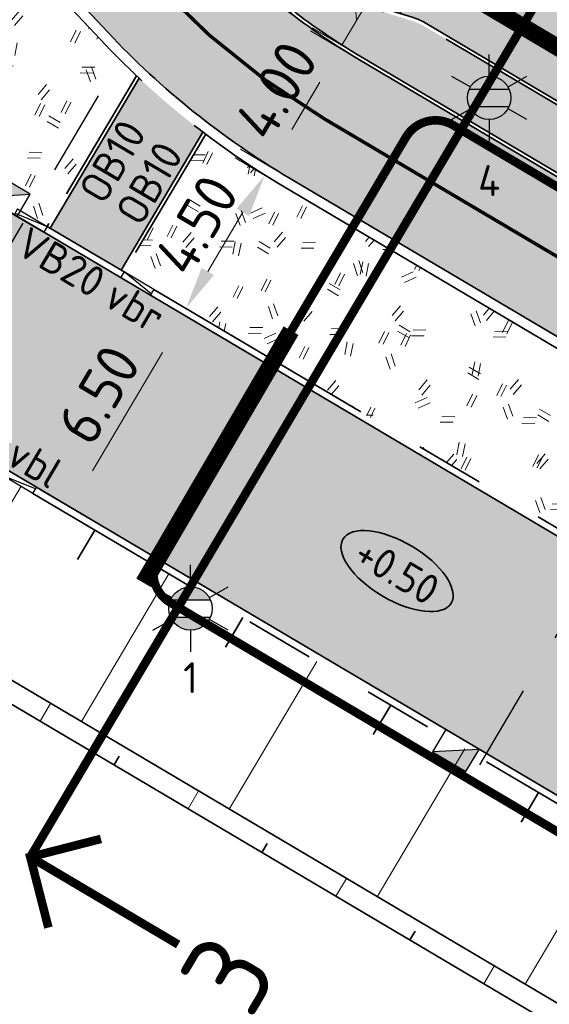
# Model space of a CAD drawing. Header units: metres. Extents: x 90794 to 91984, y 464666 to 465269.
# Tile 11 of 81: x 90822 to 90838, y 465052 to 465081. Entities that reach past the tile are written whole.
import ezdxf
from ezdxf.enums import TextEntityAlignment as Align

# ---------------------------------------------------------------- set-up
doc = ezdxf.new("R2010")
doc.units = ezdxf.units.M
for name, pattern in [('NLCS-HIDDEN', [4, 2, -2]), ('RI-HWA_KOLKAANSLUITING', [4.3, 2.5, -1.8]), ('VH-GAZONBAND_100X200', [9.5, 7.5, -2]), ('VH-OPSLUITBAND_100X200_A', [10, 4, -1, 4, -1]), ('VH-TROTTOIRBAND_180-200X250_A', [17, 7, -2, 2, -2, 2, -2]), ('VH-TROTTOIRBAND_280-300', [26, 12, -2, 4, -2, 4, -2]), ('VW-30-270_STREEP', [3, 0.3, -2.7]), ('XX-CENTER', [8, 5, -1, 1, -1])]:
    doc.linetypes.add(name, pattern=pattern)
for name, color, linetype, lineweight, true_color in [('N-WE-GR-GRAS_KRUIDENRIJK-A-500', 7, 'Continuous', 18, 0x008020), ('N-WE-KL-ET_LS_OV_MANTELBUIS-G', 190, 'Continuous', 35, 0x7f00ff), ('N-WE-OG-WEG_PARKEERPLAATS_FIETSPAD-A-500', 7, 'Continuous', 18, 0xebde94), ('N-WE-OG-WEG_PARKEERPLAATS_HOOFDRIJBAAN-A-500', 7, 'Continuous', 18, 0x848483), ('N-WE-OG-WEG_PARKEERPLAATS_VOETPAD-A-500', 7, 'Continuous', 18, 0xe6e6e6), ('N-WE-OG-WEG_VOETPAD-A-500', 7, 'Continuous', 18, 0xd7bd28), ('N-WE-VW-MARKERING_LANGS_STREEP_30270-G', 7, 'VW-30-270_STREEP', 13, 0xfcfcfc)]:
    doc.layers.add(name, color=color, linetype=linetype, lineweight=lineweight, true_color=true_color)
for name, color, linetype, lineweight in [('N-WE-GR-GRAS_RUIGGRAS-A-500', 62, 'Continuous', 18), ('N-WE-GW-BERM-G', 90, 'Continuous', 35), ('N-WE-GW-TALUDARCERING_KORT-G', 90, 'Continuous', 35), ('N-WE-GW-TALUDARCERING_LANG-G', 90, 'Continuous', 18), ('N-WE-IE-MEUBILAIR_WEGMEUBILAIR_LICHTMAST-S', 7, 'Continuous', 25), ('N-WE-RI-HWA_KOLK_TROTTOIRKOLK-S', 150, 'Continuous', 25), ('N-WE-RI-HWA_KOLKAANSLUITING_PVC-G', 150, 'RI-HWA_KOLKAANSLUITING', 25), ('N-WE-VH-HOOGTELABEL-S', 7, 'Continuous', 25), ('N-WE-VH-KANTOPSLUITING-T18', 1, 'Continuous', 18), ('N-WE-VH-KANTOPSLUITING_ELEMENT_VERLAAGDEBAND-G', 7, 'Continuous', 35), ('N-WE-VH-KANTOPSLUITING_ELEMENT_VERLOOPBAND-S', 7, 'Continuous', 25), ('N-WE-VH-KANTOPSLUITING_GAZONBAND_100X200-G', 90, 'VH-GAZONBAND_100X200', 35), ('N-WE-VH-KANTOPSLUITING_OPSLUITBAND_100X200-G', 150, 'VH-OPSLUITBAND_100X200_A', 35), ('N-WE-VH-KANTOPSLUITING_TROTTOIRBAND_180 200X250-G', 210, 'VH-TROTTOIRBAND_180-200X250_A', 35), ('N-WE-VH-KANTOPSLUITING_TROTTOIRBAND_280 300_240-G', 210, 'VH-TROTTOIRBAND_280-300', 35), ('N-WE-VH-M', 7, 'Continuous', 18), ('N-WE-VH-VERHARDING-G', 7, 'Continuous', 35), ('N-WE-VW-VERKANTING-S', 80, 'Continuous', 18), ('X-XX-AL-VERWIJZING_DOORSNEDE-S', 7, 'Continuous', 25)]:
    doc.layers.add(name, color=color, linetype=linetype, lineweight=lineweight)
doc.layers.add('N-WE-KL-TRACE_DATA-G', color=7, linetype='NLCS-HIDDEN', lineweight=35, true_color=0x006600, transparency=0.5)
doc.layers.add('N-WE-KL-TRACE_ET_OV_GROEP2-G', color=5, linetype='NLCS-HIDDEN', lineweight=35, true_color=0x0000ff, transparency=0.5)
doc.layers.get('0').freeze()
doc.styles.add('NLCS-ISO', font='NLCS-ISO.ttf')
doc.styles.add('NLCS-ISO-M500-T18', font='NLCS-ISO.ttf', dxfattribs={"height": 0.9})
doc.styles.add('NLCS-ISO-M500-T25', font='NLCS-ISO.ttf', dxfattribs={"height": 1.25})
doc.dimstyles.new('NLCS-M500-T25-PIJL_L2_H1', dxfattribs={"dimscale": 0.5, "dimtxt": 2.5, "dimasz": 2.5, "dimexe": 2, "dimexo": 2, "dimgap": 0.7, "dimtad": 1, "dimzin": 0, "dimdsep": 46, "dimtxsty": 'NLCS-ISO-M500-T25', "dimcen": 0, "dimdle": 2, "dimclrd": 256, "dimclre": 256, "dimclrt": 256, "dimadec": 1, "dimazin": 0, "dimtfac": 1, "dimtdec": 3, "dimtofl": 0, "dimtmove": 0, "dimatfit": 3, "dimfxl": 2, "dimfxlon": 1, "dimtfillclr": 256, "dimtolj": 1, "dimtzin": 0, "dimlwd": -1, "dimlwe": -1, "dimarcsym": 0})

# ---------------------------------------------------------------- blocks, each defined once
blk = doc.blocks.new('*D13')
at = {"layer": 'Defpoints', "color": 0, "transparency": 16777216}
for p in [(90827.09116297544, 465071.9018012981), (90831.051370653, 465069.5570827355), (90827.73982031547, 465063.9639052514)]:
    blk.add_point(p, dxfattribs=at)
at = {"layer": 'N-WE-VH-M', "transparency": 16777216}
for p, q in [((90827.95165181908, 465071.3923320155), (90826.23067413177, 465072.4112705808)), ((90824.41644924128, 465067.3842348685), (90826.45432637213, 465070.8261902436)), ((90824.64010148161, 465065.7991545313), (90822.9191237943, 465066.8180930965))]:
    blk.add_line(p, q, dxfattribs=at)
for points in [[(90826.27505786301, 465070.9323296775), (90826.63359488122, 465070.7200508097), (90827.09116297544, 465071.9018012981)], [(90824.23718073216, 465067.4903743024), (90824.59571775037, 465067.2780954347), (90823.77961263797, 465066.3086238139)]]:
    blk.add_solid(points, dxfattribs=at)
at = {"layer": 'N-WE-VH-M', "transparency": 16777216, "insert": (90824.59641118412, 465069.6019451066), "char_height": 1.25, "attachment_point": 5, "rotation": 59.37151460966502, "style": 'NLCS-ISO-M500-T25'}
blk.add_mtext('\\A1;6.50', dxfattribs=at)
blk = doc.blocks.new('*D14')
at = {"layer": 'Defpoints', "color": 0, "transparency": 16777216}
for p in [(90829.42835011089, 465075.9800354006), (90833.44587628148, 465073.6013803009), (90831.15326450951, 465069.7291805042)]:
    blk.add_point(p, dxfattribs=at)
at = {"layer": 'N-WE-VH-M', "transparency": 16777216}
for p, q in [((90830.28883895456, 465075.4705661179), (90828.56786126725, 465076.4895046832)), ((90827.77257494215, 465073.1834466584), (90828.7915135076, 465074.9044243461)), ((90827.99622718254, 465071.5983663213), (90826.27524949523, 465072.6173048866))]:
    blk.add_line(p, q, dxfattribs=at)
for points in [[(90828.61224499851, 465075.0105637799), (90828.97078201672, 465074.7982849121), (90829.42835011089, 465075.9800354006)], [(90827.59330643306, 465073.2895860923), (90827.95184345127, 465073.0773072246), (90827.13573833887, 465072.1078356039)]]:
    blk.add_solid(points, dxfattribs=at)
at = {"layer": 'N-WE-VH-M', "transparency": 16777216, "insert": (90827.44306760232, 465074.5406680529), "char_height": 1.25, "attachment_point": 5, "rotation": 59.37151460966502, "style": 'NLCS-ISO-M500-T25'}
blk.add_mtext('\\A1;4.50', dxfattribs=at)
blk = doc.blocks.new('*D15')
at = {"layer": 'Defpoints', "color": 0, "transparency": 16777216}
for p in [(90831.61906802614, 465079.6801374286), (90835.6365941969, 465077.3014823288), (90833.59871706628, 465073.8595269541)]:
    blk.add_point(p, dxfattribs=at)
at = {"layer": 'N-WE-VH-M', "transparency": 16777216}
for p, q in [((90832.4795568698, 465079.1706681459), (90830.7585791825, 465080.1896067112)), ((90830.21802749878, 465077.3137931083), (90830.98223142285, 465078.604526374)), ((90830.44167973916, 465075.7287127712), (90828.72070205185, 465076.7476513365))]:
    blk.add_line(p, q, dxfattribs=at)
for points in [[(90830.80296291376, 465078.7106658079), (90831.16149993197, 465078.4983869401), (90831.61906802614, 465079.6801374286)], [(90830.03875898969, 465077.4199325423), (90830.3972960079, 465077.2076536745), (90829.5811908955, 465076.2381820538)]]:
    blk.add_solid(points, dxfattribs=at)
at = {"layer": 'N-WE-VH-M', "transparency": 16777216, "insert": (90829.76115283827, 465078.4558922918), "char_height": 1.25, "attachment_point": 5, "rotation": 59.37151460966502, "style": 'NLCS-ISO-M500-T25'}
blk.add_mtext('\\A1;4.00', dxfattribs=at)
blk = doc.blocks.new('*D19')
at = {"layer": 'Defpoints', "color": 0, "transparency": 16777216}
for p in [(90832.53611273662, 465081.2290173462), (90836.55363890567, 465078.8503622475), (90835.68754112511, 465077.3875312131)]:
    blk.add_point(p, dxfattribs=at)
at = {"layer": 'N-WE-VH-M', "transparency": 16777216}
for p, q in [((90831.55864756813, 465087.0162364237), (90833.18894927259, 465089.7698007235)), ((90832.10306384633, 465080.4976018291), (90831.55864756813, 465087.0162364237)), ((90833.1729493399, 465082.3046284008), (90833.80978594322, 465083.3802394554)), ((90833.39660158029, 465080.7195480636), (90831.67562389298, 465081.7384866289)), ((90831.67001495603, 465079.7661863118), (90832.53611273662, 465081.2290173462)), ((90832.5305037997, 465079.2567170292), (90830.8095261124, 465080.2756555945)), ((90831.03317835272, 465078.6905752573), (90830.39634174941, 465077.6149642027))]:
    blk.add_line(p, q, dxfattribs=at)
for points in [[(90832.99368083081, 465082.4107678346), (90833.35221784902, 465082.1984889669), (90832.53611273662, 465081.2290173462)], [(90830.85390984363, 465078.7967146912), (90831.21244686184, 465078.5844358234), (90831.67001495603, 465079.7661863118)]]:
    blk.add_solid(points, dxfattribs=at)
at = {"layer": 'N-WE-VH-M', "transparency": 16777216, "insert": (90831.53482179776, 465088.8897511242), "char_height": 1.25, "attachment_point": 5, "rotation": 59.37151460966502, "style": 'NLCS-ISO-M500-T25'}
blk.add_mtext('\\A1;1.70', dxfattribs=at)
blk = doc.blocks.new('*D38')
at = {"layer": 'Defpoints', "color": 0, "transparency": 16777216}
for p in [(90823.8550927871, 465083.1148210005), (90816.8587578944, 465079.2352207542)]:
    blk.add_point(p, dxfattribs=at)
at = {"layer": 'N-WE-VH-M', "transparency": 16777216}
blk.add_line((90821.8436465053, 465081.9994359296), (90817.95193522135, 465079.8414082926), dxfattribs=at)
blk.add_solid([(90817.85090396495, 465080.0236045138), (90818.05296647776, 465079.6592120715), (90816.8587578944, 465079.2352207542)], dxfattribs=at)
at = {"layer": 'N-WE-VH-M', "transparency": 16777216, "insert": (90819.97155324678, 465082.0761941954), "char_height": 1.25, "attachment_point": 5, "rotation": 29.00919861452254, "style": 'NLCS-ISO-M500-T25'}
blk.add_mtext('\\A1;R=8', dxfattribs=at)
blk = doc.blocks.new('N-SRI-KOLK_TROTTOIR-SO')
blk.add_hatch(color=256).paths.add_polyline_path([(1.125000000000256, 1.499999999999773), (-1.124999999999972, 1.499999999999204), (-1.124999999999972, 5.684341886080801e-13)])
blk.add_line((-1.124999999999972, 0), (1.124999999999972, 1.499999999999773))
at = {"flags": 128}
blk.add_lwpolyline([(-1.124999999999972, 0), (1.124999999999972, 0), (1.124999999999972, 1.499999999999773), (-1.124999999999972, 1.499999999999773)], close=True, dxfattribs=at)
blk = doc.blocks.new('SAL-HOOGTELABEL_AANLEG-SO')
at = {"linetype": 'Continuous', "lineweight": 35}
blk.add_ellipse((0, 0), major_axis=(-7.319468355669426, 0), ratio=0.4599531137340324, dxfattribs=at)
at = {"style": 'NLCS-ISO'}
blk.add_attdef('HOOGTE', text='', height=3.5, dxfattribs=at).set_placement((0, 0), align=Align.MIDDLE_CENTER)
blk = doc.blocks.new('*U90')
for points in [[(0, 0.6000000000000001), (0, 0), (-3.25000000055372, 4.810966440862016e-16)], [(0, 0.6000000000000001), (0, 0), (3.249999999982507, -4.81096644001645e-16)]]:
    blk.add_solid(points)
blk = doc.blocks.new('*U91')
blk.add_solid([(4.999999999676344, 0.6000000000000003), (4.999999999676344, 1.480297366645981e-16), (0.999999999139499, -1.036208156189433e-15)])
blk = doc.blocks.new('*U236')
at = {"linetype": 'Continuous', "const_width": 0.5, "flags": 128}
for points in [[(-22.19395659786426, -2.999999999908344), (-25.19395659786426, 9.165508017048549e-11), (-28.19395659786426, -2.999999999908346)], [(-25.19395659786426, 9.165508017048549e-11), (-25.19395659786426, -9.999999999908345)]]:
    blk.add_lwpolyline(points, dxfattribs=at)
at = {"linetype": 'XX-CENTER', "const_width": 0.5, "flags": 128}
blk.add_lwpolyline([(53.5999999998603, -5.822542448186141e-11), (-25.19395659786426, 9.165508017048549e-11)], dxfattribs=at)
at = {"linetype": 'Continuous', "style": 'NLCS-ISO'}
for tag, p in [('PIJL_LINKS', (-25.20915826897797, -10.89652063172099)), ('PIJL_RECHTS', (53.58479832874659, -10.89652063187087))]:
    blk.add_attdef(tag, text='', height=5, dxfattribs=at).set_placement(p, align=Align.TOP_CENTER)
blk = doc.blocks.new('*D205')
at = {"layer": 'Defpoints', "color": 0, "transparency": 16777216}
for p in [(90833.86075347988, 465083.4663231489), (90837.50895566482, 465081.3063335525), (90836.23526184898, 465079.1550766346)]:
    blk.add_point(p, dxfattribs=at)
at = {"layer": 'N-WE-VH-M', "transparency": 16777216}
for p, q in [((90832.8929063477, 465085.8608353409), (90834.65057537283, 465088.8295218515)), ((90833.22390657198, 465082.3906946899), (90832.8929063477, 465085.8608353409)), ((90834.49759008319, 465084.5419342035), (90835.13442668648, 465085.617545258)), ((90834.72124232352, 465082.9568538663), (90833.00026463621, 465083.9757924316)), ((90832.58705966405, 465081.315066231), (90833.86075347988, 465083.4663231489)), ((90833.22389626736, 465082.3906772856), (90833.86073287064, 465083.4662883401)), ((90833.22391687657, 465082.3907120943), (90832.58708027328, 465081.3151010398)), ((90833.44754850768, 465080.8055969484), (90831.72657082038, 465081.8245355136))]:
    blk.add_line(p, q, dxfattribs=at)
for points in [[(90833.04464836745, 465082.4968515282), (90833.40318538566, 465082.2845726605), (90833.86075347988, 465083.4663231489)], [(90833.04462775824, 465082.4968167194), (90833.40316477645, 465082.2845378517), (90832.58705966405, 465081.315066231)]]:
    blk.add_solid(points, dxfattribs=at)
at = {"layer": 'N-WE-VH-M', "transparency": 16777216, "insert": (90832.93276423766, 465087.8419111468), "char_height": 1.25, "attachment_point": 5, "rotation": 59.37151460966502, "style": 'NLCS-ISO-M500-T25'}
blk.add_mtext('\\A1;2.50', dxfattribs=at)
blk = doc.blocks.new('N-SIE-WEG_LICHTMAST-SO')
h = blk.add_hatch(color=256)
h.paths.add_polyline_path([(1.162672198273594, 0.5, 0.6585046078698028), (-1.162672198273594, 0.5)])
h.paths.add_polyline_path([(-1.162672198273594, -0.5, 0.6585046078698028), (1.162672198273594, -0.5)])
at = {"flags": 128}
for points in [[(8.349587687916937e-10, 1.265625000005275), (1.669846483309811e-09, 2.53125000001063)], [(-2.192125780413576, 1.265625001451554), (-1.096064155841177, 0.6328125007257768)], [(1.096064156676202, 0.6328124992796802), (2.192125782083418, 1.26562499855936)], [(-1.162672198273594, 0.5), (1.162672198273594, 0.5)], [(-1.162672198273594, -0.5), (1.162672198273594, -0.5)], [(-2.192125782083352, -1.26562499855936), (-1.096064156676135, -0.6328124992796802)], [(2.192125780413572, -1.265625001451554), (1.096064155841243, -0.6328125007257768)], [(-8.349587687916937e-10, -1.265625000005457), (-1.669775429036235e-09, -2.53125000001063)]]:
    blk.add_lwpolyline(points, dxfattribs=at)
at = {"ltscale": 0.5}
blk.add_circle((0, 0), 1.265625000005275, dxfattribs=at)
at = {"style": 'NLCS-ISO'}
blk.add_attdef('TYPE', text='', height=1.8, dxfattribs=at).set_placement((-2.465625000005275, 0), align=Align.MIDDLE_RIGHT)
blk = doc.blocks.new('SVH-KANTOPSLUITING_VERLOOP_180 200X250_50 200X200_LINKS')
for p, q in [((7.760547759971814e-11, -0.1999999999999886), (0, 0)), ((1, 5.820766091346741e-11), (0, 0)), ((1, -0.199999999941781), (1, 5.820766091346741e-11)), ((1, -0.04999999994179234), (7.760547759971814e-11, -0.1999999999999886)), ((1, -0.199999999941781), (7.760547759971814e-11, -0.1999999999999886))]:
    blk.add_line(p, q)
blk = doc.blocks.new('SVH-KANTOPSLUITING_VERLOOP_180 200X250_50 200X200_RECHTS')
for p, q in [((-1, 5.820766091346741e-11), (0, 0)), ((-1, -0.199999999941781), (-1, 5.820766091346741e-11)), ((-7.760547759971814e-11, -0.1999999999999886), (0, 0)), ((-1, -0.04999999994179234), (-7.760547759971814e-11, -0.1999999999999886)), ((-1, -0.199999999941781), (-7.760547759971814e-11, -0.1999999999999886))]:
    blk.add_line(p, q)

msp = doc.modelspace()

# ---------------------------------------------------------------- hatches: boundary and pattern name
at = {"layer": 'N-WE-GR-GRAS_KRUIDENRIJK-A-500'}
h = msp.add_hatch(dxfattribs=at)
h.set_pattern_fill('AGR-KRUIDEN-SO', color=256, scale=0.1, pattern_type=2)
h.set_pattern_definition([(90, (0.5094692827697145, 0.8604888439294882), (-0.707106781, 0.707106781), [0.1875, -1.226713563]), (45, (0.5094692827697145, 0.8604888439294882), (-0.7071067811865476, 0.7071067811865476), [0.1875, -0.8125]), (135, (0.5094692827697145, 0.8604888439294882), (-0.7071067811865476, -0.7071067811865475), [0.1875, -0.8125])])
edge = h.paths.add_edge_path()
edge.add_arc((90877.96889997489, 465052.8188761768), 0.4000000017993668, 149.3715146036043, 239.371514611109)
edge.add_line((90877.76511226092, 465052.4746806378), (90897.36705131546, 465040.8689684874))
edge.add_arc((90897.57083902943, 465041.2131640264), 0.400000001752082, 239.3715146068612, 329.3715146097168)
edge.add_line((90897.9150345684, 465041.0093763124), (90897.96598149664, 465041.0954251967))
edge.add_arc((90897.62178595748, 465041.2992129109), 0.4000000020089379, 329.3715146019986, 405.3964201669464)
edge.add_line((90897.90266497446, 465041.584005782), (90895.67502790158, 465043.7810288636))
edge.add_arc((90894.34085257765, 465042.4282627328), 1.899999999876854, 45.39642016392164, 59.37151461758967)
edge.add_line((90895.30884421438, 465044.0631915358), (90881.55551492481, 465052.2061196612))
edge.add_arc((90880.58752328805, 465050.5711908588), 1.89999999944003, 59.37151460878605, 73.34660905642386)
edge.add_line((90881.13202767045, 465052.3914971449), (90878.13447940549, 465053.2881474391))
edge.add_arc((90878.01984690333, 465052.9049250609), 0.4000000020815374, 73.34660906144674, 149.3715145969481)
edge.add_line((90877.67565136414, 465053.1087127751), (90877.6247044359, 465053.0226638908))
edge = h.paths.add_edge_path()
edge.add_arc((90922.75419099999, 465025.6055889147), 1.899999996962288, 45.39642015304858, 59.37151462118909)
edge.add_line((90923.72218263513, 465027.2405177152), (90904.59940633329, 465038.5625321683))
edge.add_arc((90903.63141469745, 465036.9276033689), 1.899999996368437, 59.37151458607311, 73.34660905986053)
edge.add_line((90904.17591907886, 465038.7479096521), (90901.1783708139, 465039.6445599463))
edge.add_arc((90901.06373831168, 465039.2613375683), 0.40000000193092, 73.3466090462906, 149.3715146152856)
edge.add_line((90900.71954277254, 465039.4651252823), (90900.66859584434, 465039.3790763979))
edge.add_arc((90901.01279138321, 465039.1752886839), 0.4000000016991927, 149.3715145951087, 239.3715146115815)
edge.add_line((90900.80900366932, 465038.831093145), (90925.78038973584, 465024.0462946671))
edge.add_arc((90925.98417744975, 465024.3904902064), 0.4000000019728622, 239.3715146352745, 329.3715145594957)
edge.add_line((90926.32837298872, 465024.186702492), (90926.37931991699, 465024.2727513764))
edge.add_arc((90926.03512437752, 465024.4765390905), 0.4000000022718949, 329.3715146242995, 405.3964201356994)
edge.add_line((90926.31600339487, 465024.7613319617), (90924.08836632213, 465026.9583550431))
edge = h.paths.add_edge_path()
edge.add_arc((90833.12668940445, 465078.6713076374), 1.89999999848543, 59.37151459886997, 72.80267784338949)
edge.add_line((90833.6884498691, 465080.486362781), (90830.69132263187, 465081.4139751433))
edge.add_arc((90830.57305727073, 465081.0318582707), 0.4000000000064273, 72.80267783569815, 232.7460180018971)
edge.add_arc((90842.37736878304, 465096.5530769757), 19.90000000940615, 232.7460179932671, 239.371514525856)
edge.add_line((90832.23893002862, 465079.4293489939), (90871.74169035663, 465056.0409656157))
edge.add_arc((90871.94547807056, 465056.3851611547), 0.4000000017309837, 239.3715146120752, 329.3715146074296)
edge.add_line((90872.2896736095, 465056.1813734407), (90872.34062053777, 465056.2674223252))
edge.add_arc((90871.99642499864, 465056.4712100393), 0.4000000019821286, 329.3715146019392, 405.3964201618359)
edge.add_line((90872.27730401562, 465056.7560029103), (90870.04966694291, 465058.9530259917))
edge.add_arc((90868.71549161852, 465057.6002598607), 1.900000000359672, 45.39642015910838, 59.37151460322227)
edge.add_line((90869.68348325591, 465059.2351886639), (90834.09468104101, 465080.3062364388))
edge = h.paths.add_edge_path()
edge.add_line((90974.42167613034, 464995.2472678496), (90975.28777391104, 464996.7100988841))
edge.add_line((90975.28777391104, 464996.7100988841), (90935.59421430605, 465020.2114487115))
edge.add_arc((90934.62622266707, 465018.5765199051), 1.900000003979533, 59.3715146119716, 73.34660902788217)
edge.add_line((90935.17072705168, 465020.3968261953), (90932.17317878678, 465021.2934764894))
edge.add_arc((90932.05854628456, 465020.9102541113), 0.4000000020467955, 73.34660905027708, 149.3715145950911)
edge.add_line((90931.71435074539, 465021.1140418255), (90931.66340381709, 465021.0279929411))
edge.add_arc((90932.00759935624, 465020.8242052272), 0.4000000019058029, 149.371514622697, 239.3715146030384)
edge.add_line((90931.80381164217, 465020.4800096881), (90974.42167613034, 464995.2472678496))
at = {"layer": 'N-WE-GR-GRAS_RUIGGRAS-A-500'}
h = msp.add_hatch(dxfattribs=at)
h.set_pattern_fill('AGR-GRAS_RUIGGRAS-SO', color=256, scale=0.025, pattern_type=2)
h.set_pattern_definition([(204.1163045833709, (90998.91896873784, 464982.0250285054), (0.4032580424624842, -3.654176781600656), [0.375, -4]), (204.1163045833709, (90998.83295202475, 464982.1794666), (0.4032580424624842, -3.654176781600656), [0.375, -4]), (259.1163045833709, (90998.23181500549, 464982.3505200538), (3.25771081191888, -2.917588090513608), [0.3749999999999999, -2]), (259.1163045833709, (90998.0634966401, 464982.3984150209), (3.25771081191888, -2.917588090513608), [0.3749999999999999, -2]), (289.1163045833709, (90997.82030674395, 464981.8178044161), (3.417070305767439, -1.461550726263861), [0.375, -2.5]), (289.1163045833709, (90997.66586864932, 464981.7317877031), (3.417070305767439, -1.461550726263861), [0.375, -2.5]), (179.1163045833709, (90998.74791528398, 464981.4238914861), (-1.538378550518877, -2.476568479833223), [0.375, -2]), (179.1163045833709, (90998.7000203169, 464981.2555731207), (-1.538378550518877, -2.476568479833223), [0.375, -2]), (329.1163045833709, (90998.74791528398, 464981.4238914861), (3.212180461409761, 2.448345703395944), [0.375, -2]), (329.1163045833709, (90998.7000203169, 464981.2555731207), (3.212180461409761, 2.448345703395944), [0.375, -2]), (229.1163045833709, (90998.91896873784, 464982.0250285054), (0.7757381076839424, -2.159596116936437), [0.3749999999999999, -2.5]), (229.1163045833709, (90998.83295202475, 464982.1794666), (0.7757381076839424, -2.159596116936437), [0.3749999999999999, -2.5]), (244.1163045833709, (90998.23181500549, 464982.3505200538), (2.391579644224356, -3.661331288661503), [0.375, -2]), (244.1163045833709, (90998.11158760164, 464982.3847307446), (2.391579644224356, -3.661331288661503), [0.375, -2]), (244.1163045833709, (90998.54167116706, 464981.6125402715), (1.921795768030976, -1.766125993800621), [0.375, -2]), (244.1163045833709, (90998.4214437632, 464981.6467509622), (1.921795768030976, -1.766125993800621), [0.375, -2])])
edge = h.paths.add_edge_path()
edge.add_line((90823.10112916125, 465074.4966050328), (90825.69750266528, 465078.8818555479))
edge.add_arc((90842.37736877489, 465096.5530769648), 24.29999999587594, 223.1615312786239, 226.6530688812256, ccw=False)
edge.add_line((90824.652266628, 465079.9304792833), (90821.61112579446, 465083.1733257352))
edge.add_arc((90807.24139277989, 465069.6973926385), 19.69999999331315, 43.16153127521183, 60.19646316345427)
edge.add_arc((90823.8981182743, 465083.0893485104), 7.800001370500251, 151.6621965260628, 239.3715116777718)
edge.add_line((90819.92425682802, 465076.3775345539), (90823.10112916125, 465074.4966050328))
edge = h.paths.add_edge_path()
edge.add_line((90827.71053823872, 465077.1785038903), (90825.3384001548, 465073.1719848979))
edge.add_line((90825.3384001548, 465073.1719848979), (90860.75374741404, 465052.2036345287))
edge.add_arc((90864.72760781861, 465058.9154475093), 7.800000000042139, 239.3715146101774, 304.342515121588)
edge.add_line((90869.12789110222, 465052.475144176), (90829.99714291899, 465075.6432704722))
edge.add_arc((90842.37736877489, 465096.5530769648), 24.29999999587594, 232.87375455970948, 239.3711795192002, ccw=False)
at = {"layer": 'N-WE-OG-WEG_PARKEERPLAATS_FIETSPAD-A-500'}
h = msp.add_hatch(color=256, dxfattribs=at)
h.dxf.hatch_style = 1
edge = h.paths.add_edge_path()
edge.add_line((90973.02422371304, 464991.3099234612), (90975.0621008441, 464994.7518788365))
edge.add_line((90975.0621008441, 464994.7518788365), (90832.18798312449, 465079.3433000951))
edge.add_arc((90842.37736877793, 465096.5530769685), 20.00000000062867, 223.1615312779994, 239.3715146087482, ccw=False)
edge.add_line((90827.78880733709, 465082.8719266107), (90824.74766650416, 465086.1147730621))
edge.add_arc((90807.24139277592, 465069.6973926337), 23.99999999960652, 43.16153127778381, 60.06390736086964)
edge.add_line((90819.2182022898, 465090.4953741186), (90817.18519255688, 465087.0613297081))
edge.add_arc((90823.89790941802, 465083.0894431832), 7.799772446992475, 149.3873742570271, 149.4581527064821)
edge.add_arc((90807.24139277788, 465069.6973926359), 19.9999999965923, 43.161531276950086, 60.20191758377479, ccw=False)
edge.add_line((90821.82995421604, 465083.3785429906), (90824.87109504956, 465080.1356965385))
edge.add_arc((90842.37736877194, 465096.5530769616), 23.99999999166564, 223.1615312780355, 239.3711780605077)
edge.add_line((90830.14998468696, 465075.9014165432), (90973.02422371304, 464991.3099234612))
at = {"layer": 'N-WE-OG-WEG_PARKEERPLAATS_HOOFDRIJBAAN-A-500'}
h = msp.add_hatch(color=256, dxfattribs=at)
h.dxf.hatch_style = 1
edge = h.paths.add_edge_path()
edge.add_arc((90823.89811723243, 465083.0893475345), 8.000000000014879, 149.387202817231, 239.3715146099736, ccw=False)
edge.add_line((90817.01309075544, 465087.1632167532), (90804.53658693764, 465066.0773510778))
edge.add_arc((90813.14287003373, 465060.9850145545), 9.999999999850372, 59.371514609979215, 149.3872028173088, ccw=False)
edge.add_line((90818.23756286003, 465069.5899029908), (90916.54193566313, 465011.3868726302))
edge.add_arc((90920.6176899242, 465018.2707833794), 7.999999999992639, 239.3715146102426, 329.3715146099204)
edge.add_line((90927.50160067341, 465014.1950291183), (90929.28474316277, 465017.2067400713))
edge.add_line((90929.28474316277, 465017.2067400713), (90924.0495976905, 465020.3063105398))
edge.add_arc((90919.46834632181, 465024.180860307), 6.000000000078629, 239.3715146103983, 319.77744637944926, ccw=False)
edge.add_line((90916.41153062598, 465019.0179272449), (90877.86163043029, 465041.8421511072))
edge.add_arc((90880.9184461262, 465047.0050841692), 6.000000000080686, 158.965582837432, 239.3715146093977, ccw=False)
edge.add_line((90875.31825619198, 465049.1586562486), (90869.58075603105, 465052.555655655))
edge.add_arc((90864.72760781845, 465058.9154475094), 8.000000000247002, 239.37151461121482, 307.34720177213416, ccw=False)
edge.add_line((90860.65185355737, 465052.0315367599), (90819.82236297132, 465076.2054367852))
at = {"layer": 'N-WE-OG-WEG_PARKEERPLAATS_VOETPAD-A-500'}
h = msp.add_hatch(color=256, dxfattribs=at)
h.dxf.hatch_style = 1
edge = h.paths.add_edge_path()
edge.add_arc((90842.37736876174, 465096.5530769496), 24.29999997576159, 226.894670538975, 232.6363883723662)
edge.add_line((90827.63039893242, 465077.2394320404), (90825.25235127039, 465073.2229318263))
edge.add_line((90825.25235127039, 465073.2229318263), (90823.18717804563, 465074.4456581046))
edge.add_line((90823.18717804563, 465074.4456581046), (90825.77216576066, 465078.8116781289))
at = {"layer": 'N-WE-OG-WEG_VOETPAD-A-500'}
h = msp.add_hatch(color=256, dxfattribs=at)
h.dxf.hatch_style = 1
edge = h.paths.add_edge_path()
edge.add_arc((90807.2413927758, 465069.6973926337), 24.09999999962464, 43.16153127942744, 60.06104363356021)
edge.add_line((90819.26914949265, 465090.5814312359), (90819.52973689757, 465091.0216006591))
edge.add_line((90819.52973689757, 465091.0216006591), (90819.52991530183, 465091.0214951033))
edge.add_line((90819.52991530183, 465091.0214951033), (90819.93690748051, 465091.7102314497))
edge.add_line((90819.93690748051, 465091.7102314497), (90874.36265269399, 465059.4863330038))
edge.add_line((90874.36265269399, 465059.4863330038), (90872.42668429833, 465056.2165005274))
edge.add_arc((90871.99642499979, 465056.4712100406), 0.5000000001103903, 329.3748608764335, 405.3964201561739)
edge.add_line((90872.3475237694, 465056.8272011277), (90870.1635183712, 465058.9811921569))
edge.add_arc((90868.40802452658, 465057.2012367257), 2.499999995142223, 45.39642014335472, 59.37151464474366)
edge.add_line((90869.6816977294, 465059.3524588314), (90834.14562796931, 465080.3922853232))
edge.add_arc((90833.5855265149, 465079.7061031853), 0.8857536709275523, 50.77669256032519, 81.39749989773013)
edge.add_line((90833.71801620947, 465080.5818919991), (90830.72088897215, 465081.5095043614))
edge.add_arc((90830.57305727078, 465081.0318582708), 0.4999999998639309, 72.80267783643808, 195.4376166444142)
edge.add_arc((90842.37736878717, 465096.5530769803), 19.90000001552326, 223.16153128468, 231.873440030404, ccw=False)
edge.add_line((90827.86175014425, 465082.9403323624), (90824.82060931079, 465086.1831788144))

# ---------------------------------------------------------------- linework, layer by layer
at = {"layer": 'N-WE-GW-BERM-G', "flags": 128}
for points in [[(90815.58832259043, 465065.1153610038), (90852.59065886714, 465043.207402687)], [(90815.28264102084, 465064.5990676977), (90852.55265843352, 465042.5326235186)]]:
    msp.add_lwpolyline(points, dxfattribs=at)
at = {"layer": 'N-WE-GW-TALUDARCERING_KORT-G'}
for p, q in [((90824.48975749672, 465065.6557426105), (90823.9802882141, 465064.7952537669)), ((90828.79220171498, 465063.1083961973), (90828.28273243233, 465062.2479073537)), ((90833.09464593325, 465060.5610497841), (90832.58517665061, 465059.7005609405)), ((90825.04532904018, 465058.8188769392), (90825.19816982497, 465059.0770235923)), ((90837.3970901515, 465058.0137033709), (90836.88762086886, 465057.1532145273)), ((90829.34777325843, 465056.271530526), (90829.50061404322, 465056.5296771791)), ((90833.65021747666, 465053.7241841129), (90833.80305826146, 465053.9823307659))]:
    msp.add_line(p, q, dxfattribs=at)
at = {"layer": 'N-WE-GW-TALUDARCERING_LANG-G'}
for p, q in [((90822.33853538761, 465066.9294158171), (90819.7911889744, 465062.6269715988)), ((90826.64097960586, 465064.3820694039), (90824.09363319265, 465060.0796251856)), ((90830.94342382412, 465061.8347229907), (90828.39607741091, 465057.5322787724)), ((90822.89410693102, 465060.0925501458), (90823.19978850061, 465060.608843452)), ((90835.24586804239, 465059.2873765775), (90832.69852162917, 465054.9849323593)), ((90827.19655114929, 465057.5452037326), (90827.50223271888, 465058.0614970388)), ((90839.54831226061, 465056.7400301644), (90837.00096584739, 465052.4375859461)), ((90831.49899536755, 465054.9978573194), (90831.80467693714, 465055.5141506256)), ((90835.8014395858, 465052.4505109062), (90836.1071211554, 465052.9668042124))]:
    msp.add_line(p, q, dxfattribs=at)
at = {"layer": 'N-WE-KL-ET_LS_OV_MANTELBUIS-G', "const_width": 0.5, "flags": 128}
msp.add_lwpolyline([(90830.19428283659, 465071.4589260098), (90825.90818726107, 465064.1186681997)], dxfattribs=at)
at = {"layer": 'N-WE-KL-TRACE_DATA-G', "const_width": 0.5, "flags": 128}
msp.add_lwpolyline([(91140.55502259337, 464943.7499174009), (91000.06116676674, 464983.7274242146), (90822.57805724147, 465088.8100036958)], dxfattribs=at)
at = {"layer": 'N-WE-KL-TRACE_ET_OV_GROEP2-G', "transparency": 33554687, "const_width": 0.25, "flags": 128}
msp.add_lwpolyline([(90931.45452411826, 465140.2876005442, 0.194873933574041), (90928.09501013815, 465137.7267598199), (90892.93144025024, 465078.3358198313), (90892.82387914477, 465078.3995034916), (90877.37167580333, 465052.3008768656), (90834.90655136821, 465077.4431859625, 0.4142135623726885), (90833.53659324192, 465077.0921664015), (90826.3276028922, 465064.9162492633, 0.4142135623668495), (90826.6786224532, 465063.5462911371), (90865.99643698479, 465040.2674085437)], format="xyb", dxfattribs=at)
at = {"layer": 'N-WE-RI-HWA_KOLKAANSLUITING_PVC-G', "flags": 128}
for points in [[(90818.93731623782, 465068.739801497), (90825.39352426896, 465079.6442763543)], [(90835.68653317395, 465058.8230993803), (90842.14501253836, 465069.7314104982)]]:
    msp.add_lwpolyline(points, dxfattribs=at)
at = {"layer": 'N-WE-VH-KANTOPSLUITING_ELEMENT_VERLAAGDEBAND-G', "flags": 128}
msp.add_lwpolyline([(90825.33840015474, 465073.1719848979), (90823.10112916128, 465074.4966050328)], dxfattribs=at)
at = {"layer": 'N-WE-VH-KANTOPSLUITING_GAZONBAND_100X200-G', "flags": 128}
for points in [[(90871.74165996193, 465056.0409836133, 0.414239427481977), (90872.28967360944, 465056.1813734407), (90872.34062053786, 465056.2674223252, 0.3444491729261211), (90872.27730401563, 465056.7560029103), (90870.04966694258, 465058.9530259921, 0.06105354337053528), (90869.68348325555, 465059.2351886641), (90834.09468104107, 465080.3062364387, 0.05867168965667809), (90833.68844986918, 465080.486362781), (90830.69132263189, 465081.4139751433, 0.8386784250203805), (90830.33091754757, 465080.7134742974)], [(90830.33091754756, 465080.7134742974, 0.02891723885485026), (90832.23893005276, 465079.4293489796)]]:
    msp.add_lwpolyline(points, format="xyb", dxfattribs=at)
msp.add_lwpolyline([(90832.23881640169, 465079.4294162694), (90871.74169964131, 465056.0409601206)], dxfattribs=at)
at = {"layer": 'N-WE-VH-KANTOPSLUITING_OPSLUITBAND_100X200-G', "flags": 128}
for points in [[(90825.69750266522, 465078.8818555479), (90823.10112916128, 465074.4966050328)], [(90827.71053823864, 465077.1785038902), (90825.33840015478, 465073.171984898)]]:
    msp.add_lwpolyline(points, dxfattribs=at)
at = {"layer": 'N-WE-VH-KANTOPSLUITING_TROTTOIRBAND_180 200X250-G', "flags": 128}
for points in [[(90826.19888899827, 465072.6625156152), (90860.75374741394, 465052.2036345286, 0.268087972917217), (90868.55679812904, 465052.1200592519)], [(90928.94737164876, 465016.2443573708), (90927.67369844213, 465014.0931352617, -0.4142135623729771), (90916.44004180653, 465011.2147748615), (90822.68355094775, 465066.7251425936)]]:
    msp.add_lwpolyline(points, format="xyb", dxfattribs=at)
at = {"layer": 'N-WE-VH-KANTOPSLUITING_TROTTOIRBAND_280 300_240-G', "flags": 128}
msp.add_lwpolyline([(90817.0328350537, 465086.7917676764, -0.07446609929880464), (90821.61112579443, 465083.1733257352), (90824.65226662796, 465079.9304792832, 0.07084757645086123), (90829.99726520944, 465075.6431980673)], format="xyb", dxfattribs=at)
msp.add_lwpolyline([(90829.99714291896, 465075.6432704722), (90869.11445247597, 465052.483100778)], dxfattribs=at)
at = {"layer": 'N-WE-VH-VERHARDING-G', "flags": 128}
for points in [[(90821.54091970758, 465094.8113678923), (90817.0130907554, 465087.1632167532, 0.4141333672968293), (90819.82236297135, 465076.2054367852), (90860.65185355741, 465052.0315367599, 0.3056146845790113), (90869.58075603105, 465052.555655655)], [(90819.21820228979, 465090.4953741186, -0.07388453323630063), (90824.74766650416, 465086.1147730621), (90827.78880733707, 465082.8719266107, 0.07084757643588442), (90832.18798312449, 465079.3433000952)], [(90817.18029114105, 465087.0530343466, -0.07449003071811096), (90821.82995421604, 465083.3785429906), (90824.87109504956, 465080.1356965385, 0.07084757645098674), (90830.15010599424, 465075.9013447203)], [(90871.69074342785, 465055.9549167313, 0.414213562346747), (90872.37572249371, 465056.1304265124), (90872.42666942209, 465056.2164753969, 0.3444491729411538), (90872.34752376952, 465056.8272011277), (90870.11988669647, 465059.0242242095, 0.06105354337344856), (90869.7344301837, 465059.3212375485), (90834.14562796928, 465080.3922853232)], [(90929.28474316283, 465017.2067400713), (90927.5016006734, 465014.1950291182, -0.4142135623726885), (90916.54193566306, 465011.3868726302), (90818.23756286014, 465069.5899029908, 0.41429376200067), (90804.5365869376, 465066.0773510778)]]:
    msp.add_lwpolyline(points, format="xyb", dxfattribs=at)
at = {"layer": 'N-WE-VH-VERHARDING-G'}
msp.add_lwpolyline([(90834.14562796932, 465080.3922853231, 0.05867168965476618), (90833.71801620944, 465080.5818919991), (90830.72088897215, 465081.5095043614, 0.8386784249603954), (90830.27038261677, 465080.633878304)], format="xyb", dxfattribs=at)
at = {"layer": 'N-WE-VH-VERHARDING-G', "flags": 128}
for points in [[(90975.06210084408, 464994.7518788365), (90832.18786444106, 465079.3433703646)], [(90825.77216576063, 465078.8116781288), (90823.18717804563, 465074.4456581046)], [(90827.63039893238, 465077.2394320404), (90825.25235127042, 465073.2229318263)], [(90830.14998468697, 465075.9014165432), (90973.02422371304, 464991.3099234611)]]:
    msp.add_lwpolyline(points, dxfattribs=at)
at = {"layer": 'N-WE-VW-MARKERING_LANGS_STREEP_30270-G', "ltscale": 2, "flags": 128}
msp.add_lwpolyline([(90822.74007973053, 465085.3111911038, 0.1, 0.1, -0.00894702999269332), (90823.2888103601, 465084.7466580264, 0.1, 0.1, 0), (90826.32995119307, 465081.5038115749, 0.1, 0.1, 0.07084757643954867), (90831.16904455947, 465077.6223224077, 0.1, 0.1, 0), (90867.16566534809, 465056.3098176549, 0, 0, 0)], format="xyseb", dxfattribs=at)

# ---------------------------------------------------------------- block references
at = {"layer": 'N-WE-IE-MEUBILAIR_WEGMEUBILAIR_LICHTMAST-S'}
ref = msp.add_blockref('N-SIE-WEG_LICHTMAST-SO', (90835.95883011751, 465078.2377113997), dxfattribs=dict(at, xscale=0.5, yscale=0.5, zscale=0.5))
ref.add_attrib('TYPE', '4', dxfattribs={"layer": '0', "height": 0.9, "style": 'NLCS-ISO'}).set_placement((90835.95883011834, 465075.1077878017), align=Align.BOTTOM_CENTER)
ref = msp.add_blockref('N-SIE-WEG_LICHTMAST-SO', (90827.27109782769, 465063.3738069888), dxfattribs=dict(at, xscale=0.5, yscale=0.5, zscale=0.5))
ref.add_attrib('TYPE', '1', dxfattribs={"layer": '0', "height": 0.9, "style": 'NLCS-ISO'}).set_placement((90827.27109782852, 465060.6394319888), align=Align.BOTTOM_CENTER)
at = {"layer": 'N-WE-RI-HWA_KOLK_TROTTOIRKOLK-S'}
for p, xscale, yscale, zscale, rotation in [((90821.74077037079, 465075.0696060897), 0.4999999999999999, 0.4999999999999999, 0.4999999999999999, 329.3715146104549), ((90835.17843696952, 465059.5597264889), 0.5, 0.5, 0.5, 149.3715146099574)]:
    msp.add_blockref('N-SRI-KOLK_TROTTOIR-SO', p, dxfattribs=dict(at, xscale=xscale, yscale=yscale, zscale=zscale, rotation=rotation))
at = {"layer": 'N-WE-VH-HOOGTELABEL-S', "xscale": 0.25, "yscale": 0.25, "zscale": 0.25, "rotation": 329.3715146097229}
msp.add_blockref('SAL-HOOGTELABEL_AANLEG-SO', (90833.27789907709, 465064.4619000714), dxfattribs=at).add_auto_attribs({'HOOGTE': '+0.50'})
at = {"layer": 'N-WE-VH-KANTOPSLUITING_ELEMENT_VERLOOPBAND-S'}
for name, p, rotation in [('SVH-KANTOPSLUITING_VERLOOP_180 200X250_50 200X200_LINKS', (90822.9992353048, 465074.3245072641), 149.3715146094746), ('SVH-KANTOPSLUITING_VERLOOP_180 200X250_50 200X200_RECHTS', (90825.23650629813, 465072.9998871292), 149.3715146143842), ('SVH-KANTOPSLUITING_VERLOOP_180 200X250_50 200X200_LINKS', (90821.92495596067, 465067.4067096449), 329.3715146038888)]:
    msp.add_blockref(name, p, dxfattribs=dict(at, rotation=rotation))
at = {"layer": 'N-WE-VW-VERKANTING-S', "rotation": 59.37151461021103}
for name, p in [('*U91', (90834.9063781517, 465071.9231704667)), ('*U90', (90831.2127258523, 465065.6846263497))]:
    msp.add_blockref(name, p, dxfattribs=at)
at = {"layer": 'X-XX-AL-VERWIJZING_DOORSNEDE-S'}
ref = msp.add_blockref('*U236', (90829.02627149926, 465066.9791594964), dxfattribs=dict(at, xscale=0.5, yscale=0.5, zscale=0.5, rotation=59.37151460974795))
ref.add_attrib('PIJL_LINKS', '3', dxfattribs={"layer": '0', "linetype": 'Continuous', "height": 2.5, "rotation": 59.371514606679, "style": 'NLCS-ISO'}).set_placement((90827.29279282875, 465053.3573384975), align=Align.TOP_CENTER)

# ---------------------------------------------------------------- texts
at = {"layer": 'N-WE-VH-KANTOPSLUITING-T18', "char_height": 0.9, "attachment_point": 1, "style": 'NLCS-ISO-M500-T18'}
for s, width, gutter_width, insert, rotation in [('OB10', 0.7396702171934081, 0.4500000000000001, (90823.97504638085, 465075.5438523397), 59.371514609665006), ('OB10', 0.7396702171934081, 0.4500000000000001, (90825.04532355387, 465074.9101737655), 59.371514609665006), ('VB20', 0.8045721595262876, 4.5, (90822.57406093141, 465074.520166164), 329.37151461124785), ('vbr', 0.8045721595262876, 4.5, (90825.13955620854, 465073.0012144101), 329.37151461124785), ('vbl', 0.7396702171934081, 0.4500000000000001, (90822.29249404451, 465068.3941154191), 329.37151461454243)]:
    msp.add_mtext_dynamic_manual_height_columns(s, width=width, gutter_width=gutter_width, heights=[0], dxfattribs=dict(at, insert=insert, rotation=rotation))

# ---------------------------------------------------------------- dimensions: what is measured, and where the dimension line sits
at = {"layer": 'N-WE-VH-M'}
for base, p1, p2, angle, override, picture, middle in [((90832.53611273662, 465081.2290173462), (90835.68754112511, 465077.3875312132), (90836.55363890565, 465078.8503622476), 59.37151461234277, {"dimtmove": 1, "dimtfillclr": 4}, '*D19', (90831.73696181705, 465087.317407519)), ((90833.86075347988, 465083.4663231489), (90836.23526184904, 465079.1550766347), (90837.50895566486, 465081.3063335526), 59.371514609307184, {"dimtmove": 1}, '*D205', (90833.07122059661, 465086.1620064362))]:
    dim = msp.add_linear_dim(base=base, p1=p1, p2=p2, angle=angle, dimstyle='NLCS-M500-T25-PIJL_L2_H1', override=override, dxfattribs=at)
    dim.commit()
    dim.dimension.update_dxf_attribs({"geometry": picture, "text_midpoint": middle, "dimtype": 161})
dim = msp.add_radius_dim(center=(90823.8550927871, 465083.1148210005), mpoint=(90816.8587578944, 465079.2352207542), dimstyle='NLCS-M500-T25-PIJL_L2_H1', override={"dimdec": 0, "dimpost": 'R=<>'}, dxfattribs=at)
dim.commit()
dim.dimension.update_dxf_attribs({"geometry": '*D38', "text_midpoint": (90820.44437952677, 465081.2235158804), "dimtype": 164})
for p1, p2, distance, picture, middle in [((90833.59871706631, 465073.8595269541), (90835.63659419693, 465077.3014823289), 4.668888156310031, '*D15', (90829.76115283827, 465078.4558922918)), ((90831.15326450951, 465069.7291805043), (90833.44587628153, 465073.6013803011), 4.668888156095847, '*D14', (90827.44306760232, 465074.5406680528)), ((90827.7398203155, 465063.9639052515), (90831.051370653, 465069.5570827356), 4.602276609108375, '*D13', (90824.59641118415, 465069.6019451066))]:
    dim = msp.add_aligned_dim(p1=p1, p2=p2, distance=distance, dimstyle='NLCS-M500-T25-PIJL_L2_H1', override={"dimtfillclr": 4}, dxfattribs=at)
    dim.commit()
    dim.dimension.update_dxf_attribs({"geometry": picture, "text_midpoint": middle})

doc.saveas('drawing.dxf')
